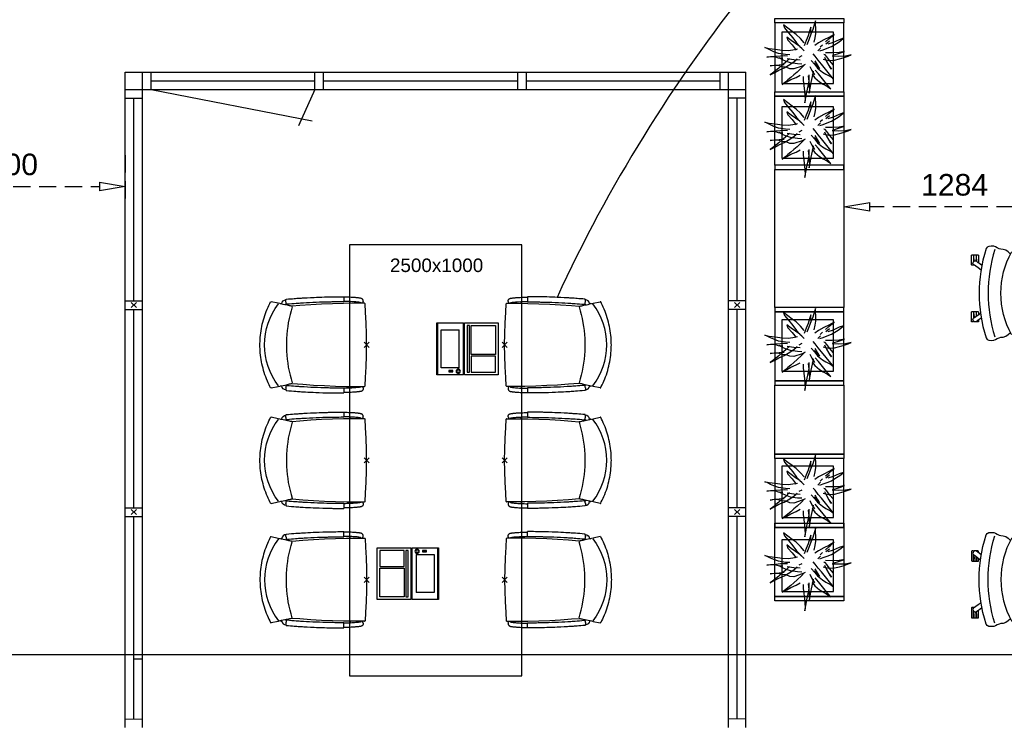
# Model space of a CAD drawing. Header units: millimetres. Extents: x -75976 to 232306, y 42824 to 140527.
# Tile 26 of 199: x 70662 to 76371, y 81285 to 85365. Entities that reach past the tile are written whole.
import ezdxf

# ---------------------------------------------------------------- set-up
doc = ezdxf.new("R2010")
doc.units = ezdxf.units.MM
doc.header["$LTSCALE"] = 400
doc.header["$PDMODE"] = 3
doc.header["$PDSIZE"] = 15
doc.linetypes.add('HIDDEN', pattern=[0.375, 0.25, -0.125])
for name, color, linetype in [('-gd', 2, 'Continuous'), ('-ve', 2, 'HIDDEN'), ('co2-1-n-1-0-8_ip0', 7, 'Continuous'), ('inlay', 6, 'Continuous'), ('inr', 4, 'Continuous'), ('plant', 114, 'Continuous'), ('plat', 5, 'Continuous'), ('sona-s008_ip0', 7, 'Continuous'), ('timmerwerk-ge', 150, 'Continuous')]:
    doc.layers.add(name, color=color, linetype=linetype)
doc.styles.add('Arial', font='arial.ttf', dxfattribs={"height": 176.388889})
doc.styles.get("Standard").update_dxf_attribs({"font": 'arial.ttf'})
doc.dimstyles.new('CAL-N1-050-25', dxfattribs={"dimscale": 50, "dimtxt": 2.5, "dimasz": 3, "dimexe": 1.5, "dimexo": 0, "dimgap": 0.3, "dimtad": 0, "dimdec": 4, "dimrnd": 1, "dimdsep": 46, "dimtxsty": 'Standard', "dimblk": 'CLOSED', "dimcen": 0, "dimdle": 1.25, "dimclrt": 249, "dimadec": 0, "dimazin": 0, "dimtfac": 0.9, "dimtdec": 4, "dimtix": 1, "dimtmove": 0, "dimatfit": 3, "dimldrblk": 'CLOSED', "dimfxl": 1, "dimtvp": 1, "dimtolj": 1, "dimtzin": 0, "dimarcsym": 0})

# ---------------------------------------------------------------- blocks, each defined once
blk = doc.blocks.new('co2-1-n-1-0-8_b2')
for p, q in [((-251.5, -20.3), (-255.8, -20.3)), ((251.5, -20.3), (255.8, -20.3)), ((-249.1, -132.2), (-279.1, -131.7)), ((-251.6, -131.7), (-251.6, -132.2)), ((251.6, -131.7), (251.6, -132.2)), ((-220.5, -431.4), (-220.7, -431.4)), ((220.7, -431.4), (220.5, -431.4)), ((-250, -554.2), (-241.1, -513.2)), ((-239.3, -492.8), (-236.8, -493.3)), ((-231.5, -468.8), (-234.2, -468.3)), ((234.4, -468), (231.4, -468.6)), ((236.7, -493), (239.1, -492.6)), ((241.1, -513.2), (250, -554.2))]:
    blk.add_line(p, q)
at = {"flags": 128}
for points in [[(-238.5, -9.5), (-189.8, -6), (-126.6, -2.7), (-63.3, -0.7), (0, 0)], [(0, 0), (63.3, -0.7), (126.6, -2.7), (189.8, -6), (238.5, -9.5)], [(-255.8, -20.3), (-257.1, -20.4), (-258.3, -20.7), (-259.5, -21.1), (-260.7, -21.6), (-261.9, -22.1), (-263, -22.8), (-264.1, -23.6), (-265.4, -24.8), (-266.8, -26.5), (-267.8, -28.1), (-268.4, -29.4), (-268.8, -30.4), (-269.5, -32.8), (-270, -34.9), (-270.5, -37.1), (-270.9, -39.4), (-271.3, -41.9), (-271.6, -44.3), (-272, -46.9), (-272.4, -49.7), (-272.7, -52.9), (-273.1, -56.4), (-273.5, -60.3), (-273.8, -64.4), (-274.2, -69.1), (-274.6, -74.7), (-275, -81.4), (-275.4, -89.2), (-275.8, -98.1), (-276, -105.6), (-276.2, -113.7), (-276.3, -122.4), (-276.4, -131.8)], [(-223.6, -431.8), (-228.8, -369.6), (-233.1, -307.4), (-236.5, -244.1), (-239, -180.9), (-240.5, -117.6), (-241, -54.2), (-240.8, -12)], [(240.8, -12), (240.9, -73.4), (240.1, -134.8), (238.4, -198.1), (235.7, -261.3), (232, -324.6), (227.4, -387.7), (223.6, -431.8)], [(255.8, -20.3), (257.1, -20.4), (258.3, -20.7), (259.5, -21.1), (260.7, -21.6), (261.9, -22.1), (263, -22.8), (264.1, -23.6), (265.4, -24.8), (266.8, -26.5), (267.8, -28.1), (268.4, -29.4), (268.8, -30.4), (269.5, -32.8), (270, -34.9), (270.5, -37.1), (270.9, -39.4), (271.3, -41.9), (271.6, -44.3), (272, -46.9), (272.4, -49.7), (272.7, -52.9), (273.1, -56.4), (273.5, -60.3), (273.8, -64.4), (274.2, -69.1), (274.6, -74.7), (275, -81.4), (275.4, -89.2), (275.8, -98.1), (276, -105.6), (276.2, -113.7), (276.3, -122.4), (276.4, -131.8)], [(-240.5, -95.2), (-241.5, -95.2), (-243, -95.2), (-244.8, -95.2), (-246.8, -95.2), (-248.9, -95.3), (-251, -95.3)], [(240.7, -95.2), (241.5, -95.2), (243, -95.2), (244.8, -95.2), (246.8, -95.2), (248.9, -95.3), (250.8, -95.3)], [(-250, -468), (-253.3, -468.2), (-255.6, -468.2), (-257.8, -468.2), (-259.7, -468), (-261.4, -467.8), (-262.7, -467.5), (-264.9, -466.6), (-266.3, -450.4), (-267.4, -435.8), (-268.5, -422.4), (-269.3, -410.3), (-270, -401), (-270.6, -392.6), (-271.1, -385.1), (-271.5, -378.5), (-271.8, -372.8), (-272.1, -368), (-272.9, -354.6), (-273.7, -340.4), (-274.5, -325.4), (-275.2, -310.1), (-275.8, -294.9), (-276.6, -274.8), (-277.3, -254.8), (-277.8, -234.9), (-278, -228.3), (-278.2, -221.8), (-278.3, -215.3), (-278.4, -208.9), (-278.5, -202.3), (-278.7, -195.2), (-278.8, -187.2), (-278.9, -178.1), (-279, -168.1), (-279.1, -157), (-279.1, -144.8), (-279.1, -131.7)], [(-250, -468), (-248.5, -467.9), (-246.1, -467.6), (-243.8, -467.2), (-241.7, -466.8), (-239.8, -466.3), (-238.2, -465.8), (-237, -465.2), (-235, -464), (-236.3, -448.9), (-237.4, -435.5), (-238.3, -423.4), (-239.1, -412.6), (-239.8, -403.2), (-240.3, -395.1), (-240.8, -388.6), (-241.2, -382.4), (-241.6, -376), (-242, -369.6), (-242.4, -363.2), (-243.5, -343.6), (-244.5, -323.8), (-245.4, -304), (-246.2, -285.1), (-246.9, -266.1), (-247.5, -247.9), (-247.9, -231.1), (-248, -226.2), (-248.2, -220.5), (-248.3, -213.9), (-248.5, -206.4), (-248.6, -197.9), (-248.8, -188.5), (-248.9, -176.2), (-249, -162.7), (-249.1, -147.9), (-249.1, -132.2)], [(249.1, -132.2), (249.1, -146.9), (249, -160.6), (248.9, -172.9), (248.8, -183.9), (248.7, -193.5), (248.5, -201.8), (248.4, -208.3), (248.3, -214.7), (248.2, -221.1), (248, -227.6), (247.9, -234.1), (247.3, -253.9), (246.6, -273.8), (245.9, -293.6), (245, -312.5), (244.1, -331.4), (243.2, -349.5), (242.2, -366.2), (241.9, -371), (241.5, -376.6), (241.1, -383.1), (240.6, -390.6), (240.1, -398.9), (239.4, -408.1), (238.5, -420.2), (237.5, -433.4), (236.4, -447.9), (235, -464), (237, -465.2), (238.2, -465.8), (239.8, -466.3), (241.7, -466.8), (243.8, -467.2), (246.1, -467.6), (248.5, -467.9), (250, -468)], [(250, -468), (253.3, -468.2), (255.6, -468.2), (257.8, -468.2), (259.7, -468), (261.4, -467.8), (262.7, -467.5), (263.7, -467.1), (265, -466.1), (266, -453.4), (267, -441.6), (267.8, -430.7), (268.6, -420.8), (269.2, -412), (269.8, -404.1), (270.3, -397.1), (270.7, -390.6), (271.1, -384.3), (271.5, -377.9), (271.9, -371.5), (272.3, -365), (273.4, -345.2), (274.5, -325.3), (275.4, -305.3), (276, -290.1), (276.6, -274.8), (277.1, -259.7), (277.6, -245.3), (277.9, -231.9), (278, -226.9), (278.2, -221.2), (278.3, -214.5), (278.5, -206.9), (278.6, -198.4), (278.7, -188.9), (278.9, -176.5), (279, -162.9), (279.1, -148), (279.1, -131.7), (249.1, -132.2)], [(-241.1, -513.2), (-239, -503.7), (-237.1, -494.8), (-234.9, -484.6), (-232.9, -475.3), (-231.1, -466.9), (-229.4, -459.3), (-228, -452.7), (-226.8, -447), (-225.7, -442.2), (-224.9, -438.4)], [(-224.9, -438.4), (-224.4, -436.2), (-224.1, -434.5), (-223.8, -433.2), (-223.6, -432.5)], [(-223.7, -432.8), (-223.7, -432.8), (-223.6, -432.5)], [(-223.6, -431.7), (-223.6, -431.7), (-223.6, -431.8)], [(0, -465.5), (-18.1, -465.2), (-36.1, -464.6), (-59.3, -463.1), (-82.5, -460.9), (-105.6, -457.9), (-128.5, -454.2), (-151.9, -449.7), (-175, -444.4), (-197.9, -438.3), (-220.5, -431.4)], [(220.5, -431.4), (198.1, -438.3), (175.3, -444.3), (152.1, -449.7), (128.5, -454.2), (105.7, -457.9), (82.8, -460.8), (59.5, -463.1), (36.1, -464.6), (18.1, -465.2), (0, -465.5)], [(223.6, -431.8), (223.6, -431.7), (223.6, -431.7)], [(223.6, -432.5), (223.6, -432.5), (223.7, -432.8)], [(223.6, -432.5), (223.7, -432.8), (224, -434), (224.4, -435.9), (224.9, -438.4)], [(224.9, -438.4), (225.7, -442.2), (226.8, -447), (228, -452.7), (229.4, -459.3), (231.1, -466.8), (232.9, -475.2), (234.9, -484.6), (237.1, -494.8), (239, -503.7), (241.1, -513.2)], [(-248.6, -556.9), (-241.7, -560.6), (-230.9, -566), (-220.5, -570.8), (-209.7, -575.6), (-197.7, -580.6), (-185.6, -585.3), (-173.3, -589.7), (-161, -593.7), (-148.6, -597.5), (-136.1, -601), (-123.5, -604.2), (-110.8, -607), (-98.1, -609.6), (-85.4, -611.8), (-72.6, -613.8), (-59.7, -615.4), (-46.8, -616.7), (-33.9, -617.7), (-22.6, -618.2), (-10.7, -618.6), (0, -618.7)], [(0, -618.7), (7.7, -618.6), (19.8, -618.3), (31.2, -617.8), (42.9, -617), (55.8, -615.8), (68.7, -614.3), (81.5, -612.4), (94.3, -610.3), (107, -607.8), (119.7, -605.1), (132.3, -602), (144.8, -598.6), (157.2, -594.9), (169.5, -590.9), (181.8, -586.7), (194, -582.1), (206, -577.2), (217.9, -572), (228.2, -567.2), (238.9, -562), (248.7, -556.9)]]:
    blk.add_lwpolyline(points, dxfattribs=at)
for centre, radius, start, end in [((-251.5, -32.8), 12.5, 31.8812, 90), ((-251.5, -32.8), 12.5, 293.1463, 327.6578), ((-238.3, -12), 2.5, 94.5665, 179.4807), ((238.3, -12), 2.5, 0.5193, 85.4335), ((251.5, -32.8), 12.5, 90, 148.1188), ((251.5, -32.8), 12.5, 212.3422, 246.8537), ((-226.1, -432), 2.5, 341.6817, 5.2297), ((-226.1, -431.9), 2.5, 347.791, 5.2276), ((226.1, -431.9), 2.5, 174.7724, 192.209), ((226.1, -432), 2.5, 174.778, 187.1445), ((226.1, -432), 2.5, 187.1548, 198.3185), ((-233.6, -464.5), 28.8, 186.1005, 258.5426), ((-166.7, -477.3), 75, 191.7314, 197.3164), ((-233.7, -464.5), 3.77, 192.8865, 261.7566), ((0.2, -200.9), 391.2, 232.6355, 269.9709), ((-0.2, -200.9), 391.2, 270.0307, 307.3629), ((234, -464.6), 3.4, 276.6537, 346.9286), ((166.7, -477.3), 75, 342.6747, 348.4513), ((234, -464.6), 28.4, 280.3578, 354.0057), ((-247.5, -554.8), 2.5, 167.791, 242.1608), ((247.5, -554.8), 2.5, 297.8392, 12.209)]:
    blk.add_arc(centre, radius, start, end)
for points in [[(-243.3, -32.8), (-243.7, -32.8), (-244.1, -33.5), (-245, -36.2), (-245.5, -38.1), (-246.4, -43.2), (-246.9, -46.3), (-247.8, -53.6), (-248.3, -57.8), (-249.1, -67), (-249.5, -72), (-250.2, -82.7), (-250.6, -88.4), (-251.1, -100.3), (-251.3, -106.4), (-251.5, -118.9), (-251.6, -125.3), (-251.6, -131.7)], [(243.3, -32.8), (243.7, -32.8), (244.1, -33.5), (245, -36.2), (245.5, -38.1), (246.4, -43.2), (246.9, -46.3), (247.8, -53.6), (248.3, -57.8), (249.1, -67), (249.5, -72), (250.2, -82.7), (250.6, -88.4), (251.1, -100.3), (251.3, -106.4), (251.5, -118.9), (251.6, -125.3), (251.6, -131.7)]]:
    blk.add_open_spline(points, degree=3, knots=[0, 0, 0, 0, 0.125, 0.125, 0.25, 0.25, 0.375, 0.375, 0.5, 0.5, 0.625, 0.625, 0.75, 0.75, 0.875, 0.875, 0.9994014, 0.9994014, 0.9994014, 0.9994014])
at = {"layer": 'co2-1-n-1-0-8_ip0'}
blk.add_point((0, 0), dxfattribs=at)
blk = doc.blocks.new('symb-LPTP_b2')
for p, q in [((150, 0), (-150, 0)), ((-150, 0), (-150, -155)), ((150, -155), (150, 0)), ((150, -5), (-150, -5)), ((-110, -25), (-110, -129)), ((110, -25), (-110, -25)), ((110, -129), (110, -25)), ((150, -155), (-150, -155)), ((150, -160), (-150, -160)), ((-150, -160), (-150, -355)), ((110, -129), (-110, -129)), ((150, -355), (150, -160)), ((-150, -355), (150, -355))]:
    blk.add_line(p, q)
for points in [[(126.4, -69.8), (133.6, -69.8), (133.6, -91.9), (126.4, -91.9)], [(128.4, -71.8), (131.6, -71.8), (131.6, -89.9), (128.4, -89.9)], [(-135, -175), (135, -175), (135, -188.8), (-135, -188.8)], [(32.1, -198.8), (-135, -198.8), (-135, -340), (32.1, -340)], [(42.1, -198.8), (135, -198.8), (135, -340), (42.1, -340)]]:
    blk.add_lwpolyline(points, close=True)
for points in [[(-129.8, -157.5, 10, 10, 0), (-110.7, -157.5, 10, 10, 0)], [(129.8, -157.5, 10, 10, 0), (110.7, -157.5, 10, 10, 0)]]:
    blk.add_lwpolyline(points, format="xyseb")
for radius in [12.6, 7.57]:
    blk.add_circle((130, -123.9), radius)
blk = doc.blocks.new('boom nieuw 01')
at = {"layer": 'plant', "extrusion": (0, -4.44089e-16, -1)}
for p, q in [((-238, 749), (-257, 677)), ((-238, 749), (-257, 677)), ((-225, 789), (-238, 749)), ((-225, 789), (-238, 749)), ((-225, 745), (-225, 789)), ((-225, 745), (-225, 789)), ((-219, 696), (-225, 745)), ((-219, 696), (-225, 745)), ((-574, 694), (-627, 737)), ((-627, 737), (-616, 698)), ((-574, 694), (-627, 737)), ((-627, 737), (-616, 698)), ((-616, 698), (-564, 639)), ((-616, 698), (-564, 639)), ((-519, 654), (-574, 694)), ((-519, 654), (-574, 694)), ((-564, 639), (-510, 574)), ((-564, 639), (-510, 574)), ((-467, 618), (-519, 654)), ((-467, 618), (-519, 654)), ((-298, 670), (-316, 598)), ((-285, 709), (-298, 670)), ((-285, 665), (-285, 709)), ((-279, 616), (-285, 665)), ((-257, 677), (-284, 619)), ((-257, 677), (-284, 619)), ((-227, 576), (-219, 630)), ((-227, 576), (-219, 630)), ((-219, 630), (-219, 696)), ((-219, 630), (-219, 696)), ((-531, 541), (-584, 584)), ((-584, 584), (-573, 545)), ((-531, 541), (-584, 584)), ((-584, 584), (-573, 545)), ((-573, 545), (-520, 486)), ((-573, 545), (-520, 486)), ((-476, 501), (-531, 541)), ((-476, 501), (-531, 541)), ((-510, 574), (-463, 510)), ((-510, 574), (-463, 510)), ((-424, 465), (-476, 501)), ((-424, 465), (-476, 501)), ((-412, 565), (-467, 618)), ((-412, 565), (-467, 618)), ((-463, 510), (-423, 466)), ((-463, 510), (-423, 466)), ((-369, 511), (-412, 565)), ((-369, 511), (-412, 565)), ((-344, 540), (-368, 472)), ((-316, 598), (-344, 540)), ((-308, 551), (-333, 488)), ((-308, 551), (-333, 488)), ((-284, 619), (-308, 551)), ((-284, 619), (-308, 551)), ((-243, 519), (-227, 576)), ((-243, 519), (-227, 576)), ((-187, 511), (-234, 479)), ((-187, 511), (-234, 479)), ((-119, 548), (-187, 511)), ((-55, 579), (-119, 548)), ((-55, 579), (-119, 548)), ((-101, 524), (-55, 560)), ((-101, 524), (-55, 560)), ((-95, 500), (-50, 537)), ((-4, 517), (-70, 496)), ((-4, 517), (-70, 496)), ((9, 617), (-55, 579)), ((9, 617), (-55, 579)), ((-55, 560), (-36, 579)), ((-55, 560), (-36, 579)), ((-36, 579), (9, 617)), ((-36, 579), (9, 617)), ((73, 551), (-4, 517)), ((73, 551), (-4, 517)), ((20, 490), (61, 517)), ((20, 490), (61, 517)), ((61, 517), (92, 539)), ((61, 517), (92, 539)), ((126, 569), (73, 551)), ((126, 569), (73, 551)), ((92, 539), (126, 569)), ((92, 539), (126, 569)), ((-831, 440), (-863, 451)), ((-863, 451), (-808, 440)), ((-831, 440), (-863, 451)), ((-863, 451), (-808, 440)), ((-793, 417), (-831, 440)), ((-793, 417), (-831, 440)), ((-808, 440), (-733, 432)), ((-808, 440), (-733, 432)), ((-751, 400), (-793, 417)), ((-751, 400), (-793, 417)), ((-690, 378), (-751, 400)), ((-690, 378), (-751, 400)), ((-733, 432), (-646, 419)), ((-733, 432), (-646, 419)), ((-601, 365), (-690, 378)), ((-601, 365), (-690, 378)), ((-646, 419), (-567, 415)), ((-646, 419), (-567, 415)), ((-567, 415), (-510, 423)), ((-567, 415), (-510, 423)), ((-520, 486), (-467, 421)), ((-520, 486), (-467, 421)), ((-510, 423), (-451, 434)), ((-510, 423), (-451, 434)), ((-369, 412), (-424, 465)), ((-369, 412), (-424, 465)), ((-423, 466), (-397, 444)), ((-423, 466), (-397, 444)), ((-195, 409), (-161, 444)), ((-170, 410), (-128, 424)), ((-170, 410), (-128, 424)), ((-167, 460), (-136, 488)), ((-167, 460), (-136, 488)), ((-128, 424), (-78, 443)), ((-128, 424), (-78, 443)), ((-15, 385), (-100, 387)), ((-15, 385), (-100, 387)), ((-78, 443), (-25, 464)), ((-78, 443), (-25, 464)), ((-25, 464), (20, 490)), ((-25, 464), (20, 490)), ((71, 388), (-15, 385)), ((71, 388), (-15, 385)), ((51, 371), (104, 389)), ((51, 371), (104, 389)), ((140, 402), (71, 388)), ((140, 402), (71, 388)), ((104, 389), (140, 402)), ((104, 389), (140, 402)), ((-838, 331), (-790, 339)), ((-838, 331), (-790, 339)), ((-787, 335), (-838, 331)), ((-787, 335), (-838, 331)), ((-790, 339), (-724, 343)), ((-790, 339), (-724, 343)), ((-737, 335), (-787, 335)), ((-737, 335), (-787, 335)), ((-691, 320), (-737, 335)), ((-724, 343), (-665, 349)), ((-724, 343), (-665, 349)), ((-636, 315), (-691, 320)), ((-636, 315), (-691, 320)), ((-642, 298), (-680, 321)), ((-642, 298), (-680, 321)), ((-665, 349), (-613, 352)), ((-665, 349), (-613, 352)), ((-604, 263), (-648, 228)), ((-604, 263), (-648, 228)), ((-601, 281), (-642, 298)), ((-601, 281), (-642, 298)), ((-613, 352), (-578, 349)), ((-613, 352), (-578, 349)), ((-553, 314), (-604, 263)), ((-553, 314), (-604, 263)), ((-547, 362), (-601, 365)), ((-547, 362), (-601, 365)), ((-540, 259), (-601, 281)), ((-540, 259), (-601, 281)), ((-583, 313), (-496, 300)), ((-583, 313), (-496, 300)), ((-568, 225), (-511, 263)), ((-568, 225), (-511, 263)), ((-451, 246), (-540, 259)), ((-451, 246), (-540, 259)), ((-511, 263), (-472, 292)), ((-511, 263), (-472, 292)), ((-496, 300), (-417, 296)), ((-496, 300), (-417, 296)), ((-472, 292), (-455, 309)), ((-472, 292), (-455, 309)), ((-398, 347), (-436, 328)), ((-398, 347), (-436, 328)), ((-281, 288), (-232, 238)), ((-281, 288), (-232, 238)), ((-231, 344), (-254, 371)), ((-231, 344), (-254, 371)), ((-194, 216), (-242, 260)), ((-194, 216), (-242, 260)), ((-233, 285), (-204, 233)), ((-233, 285), (-204, 233)), ((-192, 292), (-231, 344)), ((-192, 292), (-231, 344)), ((-151, 244), (-192, 292)), ((-151, 244), (-192, 292)), ((-127, 307), (-59, 290)), ((-127, 307), (-59, 290)), ((-105, 362), (-122, 364)), ((-105, 362), (-122, 364)), ((-113, 330), (-85, 277)), ((-113, 330), (-85, 277)), ((-83, 336), (-105, 362)), ((-83, 336), (-105, 362)), ((-85, 277), (-56, 224)), ((-85, 277), (-56, 224)), ((-43, 284), (-83, 336)), ((-43, 284), (-83, 336)), ((-59, 290), (16, 294)), ((-59, 290), (16, 294)), ((-3, 235), (-43, 284)), ((-3, 235), (-43, 284)), ((69, 341), (-16, 343)), ((69, 341), (-16, 343)), ((-5, 354), (51, 371)), ((-5, 354), (51, 371)), ((16, 294), (79, 310)), ((16, 294), (79, 310)), ((154, 344), (69, 341)), ((154, 344), (69, 341)), ((79, 310), (135, 327)), ((79, 310), (135, 327)), ((135, 327), (188, 345)), ((135, 327), (188, 345)), ((224, 359), (154, 344)), ((224, 359), (154, 344)), ((188, 345), (224, 359)), ((188, 345), (224, 359)), ((-748, 141), (-796, 107)), ((-748, 141), (-796, 107)), ((-796, 107), (-737, 139)), ((-796, 107), (-737, 139)), ((-794, 221), (-746, 230)), ((-794, 221), (-746, 230)), ((-743, 226), (-794, 221)), ((-743, 226), (-794, 221)), ((-722, 163), (-748, 141)), ((-722, 163), (-748, 141)), ((-746, 230), (-680, 234)), ((-746, 230), (-680, 234)), ((-694, 225), (-743, 226)), ((-694, 225), (-743, 226)), ((-737, 139), (-688, 167)), ((-737, 139), (-688, 167)), ((-686, 193), (-722, 163)), ((-686, 193), (-722, 163)), ((-647, 211), (-694, 225)), ((-647, 211), (-694, 225)), ((-688, 167), (-620, 196)), ((-688, 167), (-620, 196)), ((-648, 228), (-686, 193)), ((-648, 228), (-686, 193)), ((-680, 234), (-621, 240)), ((-680, 234), (-621, 240)), ((-592, 206), (-647, 211)), ((-592, 206), (-647, 211)), ((-620, 196), (-568, 225)), ((-620, 196), (-568, 225)), ((-549, 186), (-592, 206)), ((-549, 186), (-592, 206)), ((-496, 183), (-549, 186)), ((-496, 183), (-549, 186)), ((-454, 144), (-497, 109)), ((-454, 144), (-497, 109)), ((-392, 219), (-496, 183)), ((-392, 219), (-496, 183)), ((-403, 195), (-454, 144)), ((-403, 195), (-454, 144)), ((-397, 243), (-451, 246)), ((-397, 243), (-451, 246)), ((-369, 232), (-403, 195)), ((-369, 232), (-403, 195)), ((-354, 238), (-392, 219)), ((-354, 238), (-392, 219)), ((-297, 215), (-269, 162)), ((-297, 215), (-269, 162)), ((-269, 162), (-239, 109)), ((-269, 162), (-239, 109)), ((-263, 89), (-248, 155)), ((-263, 89), (-248, 155)), ((-232, 238), (-199, 194)), ((-232, 238), (-199, 194)), ((-186, 120), (-227, 169)), ((-186, 120), (-227, 169)), ((-204, 233), (-174, 186)), ((-204, 233), (-174, 186)), ((-199, 194), (-138, 143)), ((-199, 194), (-138, 143)), ((-174, 186), (-194, 216)), ((-174, 186), (-194, 216)), ((-33, 98), (-151, 244)), ((-33, 98), (-151, 244)), ((-138, 143), (-93, 116)), ((-138, 143), (-93, 116)), ((-56, 224), (-25, 178)), ((-56, 224), (-25, 178)), ((-25, 178), (-46, 207)), ((-25, 178), (-46, 207)), ((-597, 22), (-646, -12)), ((-597, 22), (-646, -12)), ((-646, -12), (-586, 20)), ((-646, -12), (-586, 20)), ((-572, 44), (-597, 22)), ((-572, 44), (-597, 22)), ((-586, 20), (-537, 48)), ((-586, 20), (-537, 48)), ((-535, 74), (-572, 44)), ((-535, 74), (-572, 44)), ((-537, 48), (-469, 77)), ((-537, 48), (-469, 77)), ((-497, 109), (-535, 74)), ((-497, 109), (-535, 74)), ((-469, 77), (-417, 106)), ((-469, 77), (-417, 106)), ((-380, 87), (-378, 37)), ((-380, 87), (-378, 37)), ((-378, 37), (-372, -25)), ((-378, 37), (-372, -25)), ((-317, 95), (-308, 24)), ((-317, 95), (-308, 24)), ((-317, -32), (-303, 34)), ((-317, -32), (-303, 34)), ((-308, 24), (-304, -32)), ((-308, 24), (-304, -32)), ((-303, 34), (-304, 107)), ((-303, 34), (-304, 107)), ((-293, -58), (-278, 12)), ((-293, -58), (-278, 12)), ((-278, 12), (-263, 89)), ((-278, 12), (-263, 89)), ((-267, 114), (-235, 70)), ((-267, 114), (-235, 70)), ((-235, 70), (-173, 19)), ((-235, 70), (-173, 19)), ((-69, -25), (-186, 120)), ((-69, -25), (-186, 120)), ((-173, 19), (-128, -8)), ((-173, 19), (-128, -8)), ((-93, 116), (-36, 86)), ((-93, 116), (-36, 86)), ((-36, 86), (2, 56)), ((-36, 86), (2, 56)), ((2, 56), (-33, 98)), ((2, 56), (-33, 98)), ((-372, -25), (-363, -96)), ((-372, -25), (-363, -96)), ((-363, -96), (-359, -152)), ((-363, -96), (-359, -152)), ((-348, -178), (-333, -108)), ((-348, -178), (-333, -108)), ((-333, -108), (-317, -32)), ((-333, -108), (-317, -32)), ((-304, -32), (-299, -81)), ((-304, -32), (-299, -81)), ((-303, -124), (-293, -58)), ((-303, -124), (-293, -58)), ((-299, -81), (-303, -124)), ((-299, -81), (-303, -124)), ((-128, -8), (-72, -38)), ((-128, -8), (-72, -38)), ((-72, -38), (-33, -68)), ((-72, -38), (-33, -68)), ((-33, -68), (-69, -25)), ((-33, -68), (-69, -25)), ((-359, -152), (-354, -201)), ((-359, -152), (-354, -201)), ((-358, -244), (-348, -178)), ((-358, -244), (-348, -178)), ((-354, -201), (-358, -244)), ((-354, -201), (-358, -244))]:
    blk.add_line(p, q, dxfattribs=at)
at = {"layer": 'timmerwerk-ge', "linetype": 'Continuous', "extrusion": (0, -4.44089e-16, -1)}
for p, q in [((0, 647), (-647, 647)), ((-647, 647), (-647, 0)), ((0, 0), (0, 647)), ((-647, 0), (0, 0))]:
    blk.add_line(p, q, dxfattribs=at)
blk = doc.blocks.new('_CLOSED')
at = {"color": 0, "linetype": 'ByBlock'}
for p, q in [((-1, 0.167), (0, 0)), ((-1, 0.167), (-1, -0.167)), ((0, 0), (-1, -0.167))]:
    blk.add_line(p, q, dxfattribs=at)
blk = doc.blocks.new('*D1457')
at = {"layer": '-ve', "color": 0, "lineweight": -2, "transparency": 16777216}
for p, q in [((75440.4, 84578.5), (75440.4, 84203.9)), ((76724.5, 84578.5), (76724.5, 84203.9)), ((76574.5, 84278.9), (75590.4, 84278.9))]:
    blk.add_line(p, q, dxfattribs=at)
at = {"layer": 'Defpoints', "color": 0, "transparency": 16777216}
for p in [(75440.4, 84578.5), (76724.5, 84578.5), (75440.4, 84278.9)]:
    blk.add_point(p, dxfattribs=at)
at = {"layer": '-ve', "color": 0, "lineweight": -2, "transparency": 16777216, "xscale": 150, "yscale": 150, "zscale": 150, "rotation": 180}
blk.add_blockref('_CLOSED', (75440.4, 84278.9), dxfattribs=at)
at = {"layer": '-ve', "color": 0, "lineweight": -2, "transparency": 16777216, "xscale": 150, "yscale": 150, "zscale": 150}
blk.add_blockref('_CLOSED', (76724.5, 84278.9), dxfattribs=at)
at = {"layer": '-ve', "color": 249, "transparency": 16777216, "insert": (76082.4, 84406.5), "char_height": 125, "attachment_point": 5}
blk.add_mtext('\\A1;1284', dxfattribs=at)
blk = doc.blocks.new('*D1458')
at = {"layer": '-ve', "color": 0, "lineweight": -2, "transparency": 16777216}
for p, q in [((69873.9, 84578.5), (69873.9, 84322.2)), ((71273.4, 84578.5), (71273.4, 84322.2)), ((70023.9, 84397.2), (71123.4, 84397.2))]:
    blk.add_line(p, q, dxfattribs=at)
at = {"layer": 'Defpoints', "color": 0, "transparency": 16777216}
for p in [(69873.9, 84578.5), (71273.4, 84578.5), (71273.4, 84397.2)]:
    blk.add_point(p, dxfattribs=at)
at = {"layer": '-ve', "color": 0, "lineweight": -2, "transparency": 16777216, "xscale": 150, "yscale": 150, "zscale": 150, "rotation": 180}
blk.add_blockref('_CLOSED', (69873.9, 84397.2), dxfattribs=at)
at = {"layer": '-ve', "color": 0, "lineweight": -2, "transparency": 16777216, "xscale": 150, "yscale": 150, "zscale": 150}
blk.add_blockref('_CLOSED', (71273.4, 84397.2), dxfattribs=at)
at = {"layer": '-ve', "color": 249, "transparency": 16777216, "insert": (70573.6, 84524.8), "char_height": 125, "attachment_point": 5}
blk.add_mtext('\\A1;1400', dxfattribs=at)
blk = doc.blocks.new('SONA-S008_B2')
at = {"layer": '-gd'}
blk.add_open_spline([(-253, -509.5), (-87.8, -560.2), (87.8, -560.2), (253, -509.5)], degree=3, dxfattribs=at)
for points in [[(-206.6, -15.8), (-79.4, 5.3), (79.6, 5.3), (206.6, -15.8)], [(-253, -73.9), (-253.4, -51.6), (-233.1, -20.2), (-206.6, -15.8)], [(206.6, -15.8), (233.1, -20.2), (253.4, -51.6), (253, -73.9)], [(-253, -272.1), (-257.1, -206.8), (-252.1, -139.2), (-253, -73.9)], [(253, -73.9), (252.1, -139.2), (257.1, -206.8), (253, -272.1)], [(-342.5, -153.6), (-353.5, -221.1), (-351.5, -287.6), (-342.5, -355.4)], [(-325.3, -126.1), (-337, -131.7), (-340.4, -140.8), (-342.5, -153.6)], [(-277.9, -126.1), (-287.8, -121.3), (-315.3, -121.3), (-325.3, -126.1)], [(-260.7, -153.6), (-262.7, -140.8), (-266.2, -131.7), (-277.9, -126.1)], [(-260.7, -355.4), (-251.6, -287.6), (-249.7, -221.1), (-260.7, -153.6)], [(260.6, -355.4), (251.6, -287.6), (249.7, -221.1), (260.6, -153.6)], [(260.6, -153.6), (262.7, -140.8), (266.2, -131.7), (277.9, -126.1)], [(277.9, -126.1), (287.8, -121.3), (315.3, -121.3), (325.3, -126.1)], [(325.3, -126.1), (337, -131.7), (340.4, -140.8), (342.5, -153.6)], [(342.5, -153.6), (353.4, -221.1), (351.5, -287.6), (342.5, -355.4)], [(-238.9, -411.5), (-253, -365.7), (-250.2, -318.7), (-253, -272.1)], [(253, -272.1), (250.2, -318.7), (253, -365.7), (238.9, -411.5)], [(-250.7, -332.5), (-253.1, -331.7), (-255.4, -330.9), (-257.6, -330.2)], [(-255.2, -303.9), (-254.1, -304.3), (-252.9, -304.7), (-251.7, -305.1)], [(256.9, -323.2), (255, -323.8), (253.1, -324.4), (251, -325.1)], [(251.9, -297.7), (252.9, -297.4), (253.8, -297.1), (254.7, -296.8)], [(-342.5, -355.4), (-341.5, -363), (-333.6, -369.9), (-326.1, -371.8)], [(-326.1, -371.8), (-310.3, -375.7), (-292.8, -375.7), (-277, -371.8)], [(-277, -371.8), (-269.5, -369.9), (-261.7, -363), (-260.7, -355.4)], [(277, -371.8), (269.5, -369.9), (261.7, -363), (260.6, -355.4)], [(326.1, -371.8), (310.3, -375.7), (292.8, -375.7), (277, -371.8)], [(342.5, -355.4), (341.5, -363), (333.6, -369.9), (326.1, -371.8)], [(-227.3, -418.1), (-247.1, -436.6), (-255.7, -455.2), (-255.5, -473.7)], [(238.9, -411.5), (95.4, -494.5), (-95.5, -494.5), (-238.9, -411.5)], [(255.5, -473.7), (255.7, -455.2), (247.1, -436.6), (227.3, -418.1)], [(-255.5, -473.7), (-255.4, -489), (-270.3, -500.1), (-272.1, -515.2)], [(272.1, -515.2), (270.3, -500.1), (255.4, -489), (255.5, -473.7)], [(-272.1, -515.2), (-274.4, -533.8), (-273.7, -555.7), (-258.6, -560.1)], [(-258.6, -560.1), (-77.4, -613.6), (78.8, -613.6), (258.6, -560.1)], [(258.6, -560.1), (273.7, -555.6), (274.4, -533.8), (272.1, -515.2)], [(-222.4, -606.9), (-222.4, -604.9), (-220.7, -603.3), (-218.7, -603.3)], [(-222.4, -615.1), (-222.4, -615.1), (-222.4, -606.9), (-222.4, -606.9)], [(-218.8, -615.1), (-218.8, -615.1), (-222.4, -615.1), (-222.4, -615.1)], [(-222.4, -629.9), (-222.4, -629.9), (-222.4, -618.1), (-222.4, -618.1)], [(-222.4, -618.1), (-222.4, -618.1), (-198.5, -618.1), (-198.5, -618.1)], [(-198.5, -615.1), (-198.5, -615.1), (-218.8, -615.1), (-218.8, -615.1)], [(-218.7, -603.3), (-218.7, -603.3), (-192, -603.3), (-176.8, -603.3)], [(-198.5, -618.1), (-198.5, -618.1), (-198.5, -615.1), (-198.5, -615.1)], [(-198.5, -615.1), (-198.5, -615.1), (-186.7, -615.2), (-186.7, -615.2)], [(-198.5, -618.1), (-198.5, -618.1), (-189.1, -618.2), (-187.1, -618.2)], [(-182.7, -633.4), (-188.4, -629.2), (-189.7, -621.1), (-185.5, -615.4)], [(-185.4, -615.2), (-186.2, -615.2), (-186.7, -615.2), (-186.7, -615.2)], [(-186.7, -615.2), (-186.7, -615.2), (-186.7, -616.4), (-186.7, -617.3)], [(-185.5, -615.4), (-185.5, -615.4), (-176.5, -602.9), (-162.6, -583.8)], [(-134.5, -588.9), (-152.4, -613.6), (-164.7, -630.5), (-164.7, -630.5)], [(-162.8, -628), (-162.8, -629.2), (-162.8, -630.1), (-162.8, -630.1)], [(106.4, -606.6), (106.4, -604.6), (108, -603), (110, -603)], [(106.4, -614.8), (106.4, -614.8), (106.4, -606.6), (106.4, -606.6)], [(110.1, -614.8), (110.1, -614.8), (106.4, -614.8), (106.4, -614.8)], [(106.4, -629.7), (106.4, -629.7), (106.4, -617.8), (106.4, -617.8)], [(106.4, -617.8), (106.4, -617.8), (130.3, -617.8), (130.3, -617.8)], [(110, -603), (110, -603), (115.6, -603), (123.1, -603)], [(130.3, -614.8), (130.3, -614.8), (110.1, -614.8), (110.1, -614.8)], [(143.1, -630.4), (143.1, -630.4), (131.8, -614.9), (115.2, -592)], [(130.3, -617.8), (130.3, -617.8), (130.3, -614.8), (130.3, -614.8)], [(130.3, -614.8), (130.3, -614.8), (130.9, -614.8), (131.7, -614.8)], [(130.3, -617.8), (130.3, -617.8), (131.9, -617.8), (133.9, -617.8)], [(143.7, -587.5), (156, -604.4), (163.9, -615.2), (163.9, -615.2)], [(154.9, -602.9), (159.4, -602.9), (162.3, -602.9), (162.3, -602.9)], [(163.9, -615.2), (168.1, -621), (166.8, -629.1), (161.1, -633.2)], [(162.3, -602.9), (164.4, -602.9), (166, -604.6), (166, -606.6)], [(166, -614.8), (166, -614.8), (164.6, -614.8), (163.5, -614.8)], [(165.3, -617.8), (165.8, -617.8), (166, -617.8), (166, -617.8)], [(166, -606.6), (166, -606.6), (166, -614.8), (166, -614.8)], [(166, -617.8), (166, -617.8), (166, -618.6), (166, -619.9)], [(166, -625.7), (166, -627.8), (166, -629.6), (166, -629.6)], [(-222.5, -641.1), (-222.5, -641.1), (-222.4, -632.9), (-222.4, -632.9)], [(-218.8, -644.8), (-220.8, -644.8), (-222.5, -643.1), (-222.5, -641.1)], [(-198.6, -630), (-198.6, -630), (-222.4, -629.9), (-222.4, -629.9)], [(-222.4, -632.9), (-222.4, -632.9), (-218.8, -632.9), (-218.8, -632.9)], [(-218.8, -632.9), (-218.8, -632.9), (-198.6, -633), (-198.6, -633)], [(-166.5, -644.9), (-166.5, -644.9), (-218.8, -644.8), (-218.8, -644.8)], [(-198.6, -633), (-198.6, -633), (-198.6, -630), (-198.6, -630)], [(-198.6, -630), (-198.6, -630), (-186.7, -630), (-186.7, -630)], [(-198.6, -633), (-198.6, -633), (-186.7, -633), (-186.7, -633)], [(-185.9, -630), (-186.4, -630), (-186.7, -630), (-186.7, -630)], [(-186.7, -630), (-186.7, -630), (-186.7, -633), (-186.7, -633)], [(-186.7, -633), (-186.7, -633), (-185.3, -633), (-183.1, -633)], [(-164.7, -630.5), (-168.8, -636.2), (-176.9, -637.5), (-182.7, -633.4)], [(-182.7, -633.4), (-182.7, -633.4), (-182.7, -633.4), (-182.7, -633.4)], [(-167.1, -633), (-166.7, -633), (-166.5, -633), (-166.5, -633)], [(-166.5, -633), (-166.5, -633), (-162.9, -633.1), (-162.9, -633.1)], [(-162.9, -641.3), (-162.9, -643.3), (-164.5, -644.9), (-166.5, -644.9)], [(-162.8, -630.1), (-162.8, -630.1), (-163.4, -630.1), (-164.4, -630)], [(-162.9, -633.1), (-162.9, -633.1), (-162.9, -641.3), (-162.9, -641.3)], [(130.3, -629.6), (130.3, -629.6), (106.4, -629.7), (106.4, -629.7)], [(106.4, -640.9), (106.4, -640.9), (106.4, -632.7), (106.4, -632.7)], [(106.4, -632.7), (106.4, -632.7), (110.1, -632.7), (110.1, -632.7)], [(110.1, -644.5), (108.1, -644.5), (106.5, -642.9), (106.4, -640.9)], [(110.1, -632.7), (110.1, -632.7), (130.3, -632.6), (130.3, -632.6)], [(162.4, -644.4), (162.4, -644.4), (110.1, -644.5), (110.1, -644.5)], [(130.3, -632.6), (130.3, -632.6), (130.3, -629.6), (130.3, -629.6)], [(130.3, -629.6), (130.3, -629.6), (142.1, -629.6), (142.1, -629.6)], [(130.3, -632.6), (130.3, -632.6), (142.2, -632.6), (142.2, -632.6)], [(142.5, -629.6), (142.3, -629.6), (142.1, -629.6), (142.1, -629.6)], [(142.1, -629.6), (142.1, -629.6), (142.2, -632.6), (142.2, -632.6)], [(142.2, -632.6), (142.2, -632.6), (143.3, -632.6), (145.1, -632.6)], [(161.1, -633.2), (155.3, -637.4), (147.2, -636.1), (143.1, -630.4)], [(161.1, -633.2), (161.1, -633.2), (161.1, -633.2), (161.1, -633.2)], [(161.8, -632.6), (162.2, -632.6), (162.4, -632.6), (162.4, -632.6)], [(162.4, -632.6), (162.4, -632.6), (166, -632.6), (166, -632.6)], [(166, -640.8), (166, -642.8), (164.4, -644.4), (162.4, -644.4)], [(166, -629.6), (166, -629.6), (165.4, -629.6), (164.4, -629.6)], [(166, -632.6), (166, -632.6), (166, -640.8), (166, -640.8)]]:
    blk.add_open_spline(points, degree=3)
at = {"layer": 'sona-s008_ip0'}
blk.add_point((0, 0), dxfattribs=at)

msp = doc.modelspace()

# ---------------------------------------------------------------- linework, layer by layer
at = {"layer": 'inlay'}
for p, q in [((69773.85564, 81683.91679), (76726.51104, 81683.91679)), ((71373.35564, 81657.0182), (71323.35564, 81657.0182))]:
    msp.add_line(p, q, dxfattribs=at)
msp.add_arc((81715.37469, 80093.59334), 8741.72153, 127.43372594, 155.24006298, dxfattribs=at)
at = {"layer": 'inr'}
msp.add_lwpolyline([(73573.35564, 81560.0182), (73573.35564, 84060.0182), (72573.35564, 84060.0182), (72573.35564, 81560.0182)], close=True, dxfattribs=at)
at = {"layer": 'plat'}
for p, q in [((71273.35564, 85060.0182), (74871.85564, 85060.0182)), ((71273.35564, 81260.0182), (71273.35564, 85060.0182)), ((71373.35564, 81260.0182), (71373.35564, 85060.0182)), ((71373.35564, 84960.0182), (71373.35564, 85060.0182)), ((71373.35564, 84960.0182), (71373.35564, 85060.0182)), ((71423.35564, 84960.0182), (71423.35564, 85060.0182)), ((71423.35564, 84960.0182), (71423.35564, 85060.0182)), ((71423.35564, 85010.0182), (72373.35564, 85010.0182)), ((72373.35564, 84960.0182), (72373.35564, 85060.0182)), ((72423.35564, 84960.0182), (72423.35564, 85060.0182)), ((72423.35564, 85010.0182), (73548.35564, 85010.0182)), ((73548.35564, 85060.0182), (73548.35564, 84960.0182)), ((73598.35564, 85060.0182), (73598.35564, 84960.0182)), ((73598.35564, 85010.0182), (74723.35564, 85010.0182)), ((74723.35564, 84960.0182), (74723.35564, 85060.0182)), ((74771.85564, 81260.0182), (74771.85564, 85060.0182)), ((74871.85564, 81260.0182), (74871.85564, 85060.0182)), ((71273.35564, 84960.0182), (74871.85564, 84960.0182)), ((71423.35564, 84960.0182), (72357.28012, 84777.79771)), ((72373.35564, 84960.0182), (72277.33091, 84749.83401)), ((71273.35564, 84910.0182), (71373.35564, 84910.0182)), ((71273.35564, 84910.0182), (71373.35564, 84910.0182)), ((71323.35564, 83734.99083), (71323.35564, 84910.0182)), ((74871.85564, 84910.0182), (74771.85564, 84910.0182)), ((74871.85564, 84910.0182), (74771.85564, 84910.0182)), ((74821.85564, 83734.99083), (74821.85564, 84910.0182)), ((71273.35564, 83734.99083), (71373.35564, 83734.99083)), ((74871.85564, 83734.99083), (74771.85564, 83734.99083)), ((71273.35564, 83684.99083), (71373.35564, 83684.99083)), ((71323.35564, 82534.96346), (71323.35564, 83684.99083)), ((71323.35564, 82534.96346), (71323.35564, 83684.99083)), ((74871.85564, 83684.99083), (74771.85564, 83684.99083)), ((74821.85564, 82534.96346), (74821.85564, 83684.99083)), ((74821.85564, 82534.96346), (74821.85564, 83684.99083)), ((71273.35564, 82534.96346), (71373.35564, 82534.96346)), ((74871.85564, 82534.96346), (74771.85564, 82534.96346)), ((71273.35564, 82484.96346), (71373.35564, 82484.96346)), ((71323.35564, 81309.93608), (71323.35564, 82484.96346)), ((74871.85564, 82484.96346), (74771.85564, 82484.96346)), ((74821.85564, 81309.93608), (74821.85564, 82484.96346)), ((71273.35564, 81309.85389), (71373.35564, 81310.01827)), ((74871.85564, 81309.85389), (74771.85564, 81310.01827))]:
    msp.add_line(p, q, dxfattribs=at)
for p in [(71323.35564, 83709.99083), (74821.85564, 83709.99083), (71323.35564, 82509.96346), (71323.35564, 82509.96346), (74821.85564, 82509.96346), (74821.85564, 82509.96346)]:
    msp.add_point(p, dxfattribs=at)
at = {"layer": 'timmerwerk-ge'}
for points in [[(75040.35564, 85346.0182), (75040.35564, 85371.0182), (75440.35564, 85371.0182), (75440.35564, 85346.0182)], [(75040.35564, 84946.0182), (75440.35564, 84946.0182), (75440.35564, 85346.0182), (75040.35564, 85346.0182)], [(75040.35564, 84921.0182), (75040.35564, 84946.0182), (75440.35564, 84946.0182), (75440.35564, 84921.0182)], [(75040.35564, 84921.0182), (75440.35564, 84921.0182), (75440.35564, 84521.0182), (75040.35564, 84521.0182)], [(75040.35564, 84521.0182), (75040.35564, 84496.0182), (75440.35564, 84496.0182), (75440.35564, 84521.0182)], [(75040.35564, 84496.0182), (75440.35564, 84496.0182), (75440.35564, 83696.0182), (75040.35564, 83696.0182)], [(75040.35564, 83696.0182), (75040.35564, 83671.0182), (75440.35564, 83671.0182), (75440.35564, 83696.0182)], [(75040.35564, 83271.0182), (75440.35564, 83271.0182), (75440.35564, 83671.0182), (75040.35564, 83671.0182)], [(75040.35564, 83271.0182), (75040.35564, 83246.0182), (75440.35564, 83246.0182), (75440.35564, 83271.0182)], [(75040.35564, 83246.0182), (75440.35564, 83246.0182), (75440.35564, 82846.0182), (75040.35564, 82846.0182)], [(75040.35564, 82821.0182), (75040.35564, 82846.0182), (75440.35564, 82846.0182), (75440.35564, 82821.0182)], [(75040.35564, 82421.0182), (75440.35564, 82421.0182), (75440.35564, 82821.0182), (75040.35564, 82821.0182)], [(75040.35564, 82421.0182), (75040.35564, 82446.0182), (75440.35564, 82446.0182), (75440.35564, 82421.0182)], [(75040.35564, 82421.0182), (75440.35564, 82421.0182), (75440.35564, 82021.0182), (75040.35564, 82021.0182)], [(75040.35564, 81996.0182), (75040.35564, 82021.0182), (75440.35564, 82021.0182), (75440.35564, 81996.0182)]]:
    msp.add_lwpolyline(points, close=True, dxfattribs=at)

# ---------------------------------------------------------------- block references
at = {"layer": '-ve', "xscale": 0.4608, "yscale": 0.4608, "zscale": 0.4608}
for p in [(75379.41463, 84994.98772), (75379.41463, 84561.9969), (75379.41463, 83327.11631), (75379.41463, 82477.75941), (75379.41463, 82050.06954)]:
    msp.add_blockref('boom nieuw 01', p, dxfattribs=at)
at = {"layer": 'inr'}
for name, p, rotation in [('SONA-S008_B2', (76824.51104, 83778.54644), 270), ('co2-1-n-1-0-8_b2', (73473.35564, 83479.32429), 90), ('co2-1-n-1-0-8_b2', (73473.35564, 82810.0182), 90), ('co2-1-n-1-0-8_b2', (72673.35564, 82117.198), 270)]:
    msp.add_blockref(name, p, dxfattribs=dict(at, rotation=rotation))
at = {"layer": 'inr', "xscale": -1}
for name, p, rotation in [('co2-1-n-1-0-8_b2', (72673.35564, 83479.32429), 270), ('symb-LPTP_b2', (73080.33805, 83456.43034), 90), ('co2-1-n-1-0-8_b2', (72673.35564, 82810.0182), 270), ('SONA-S008_B2', (76824.51104, 82118.54644), 270), ('co2-1-n-1-0-8_b2', (73473.35564, 82117.198), 90), ('symb-LPTP_b2', (73089.82344, 82152.78726), 270)]:
    msp.add_blockref(name, p, dxfattribs=dict(at, rotation=rotation))

# ---------------------------------------------------------------- texts
at = {"layer": 'plat', "style": 'Arial'}
msp.add_text('2500x1000', height=78.232, dxfattribs=at).set_placement((72808.44521, 83901.54869))

# ---------------------------------------------------------------- dimensions: what is measured, and where the dimension line sits
at = {"layer": '-ve'}
for p1, p2, distance, picture, middle in [((69873.85564, 84578.54644), (71273.35564, 84578.54644), -181.34447, '*D1458', (70573.60564, 84524.84522)), ((76724.51104, 84578.54644), (75440.35564, 84578.54644), 299.64512, '*D1457', (76082.43334, 84406.54457))]:
    dim = msp.add_aligned_dim(p1=p1, p2=p2, distance=distance, dimstyle='CAL-N1-050-25', dxfattribs=at)
    dim.commit()
    dim.dimension.update_dxf_attribs({"geometry": picture, "text_midpoint": middle})

doc.saveas('drawing.dxf')
